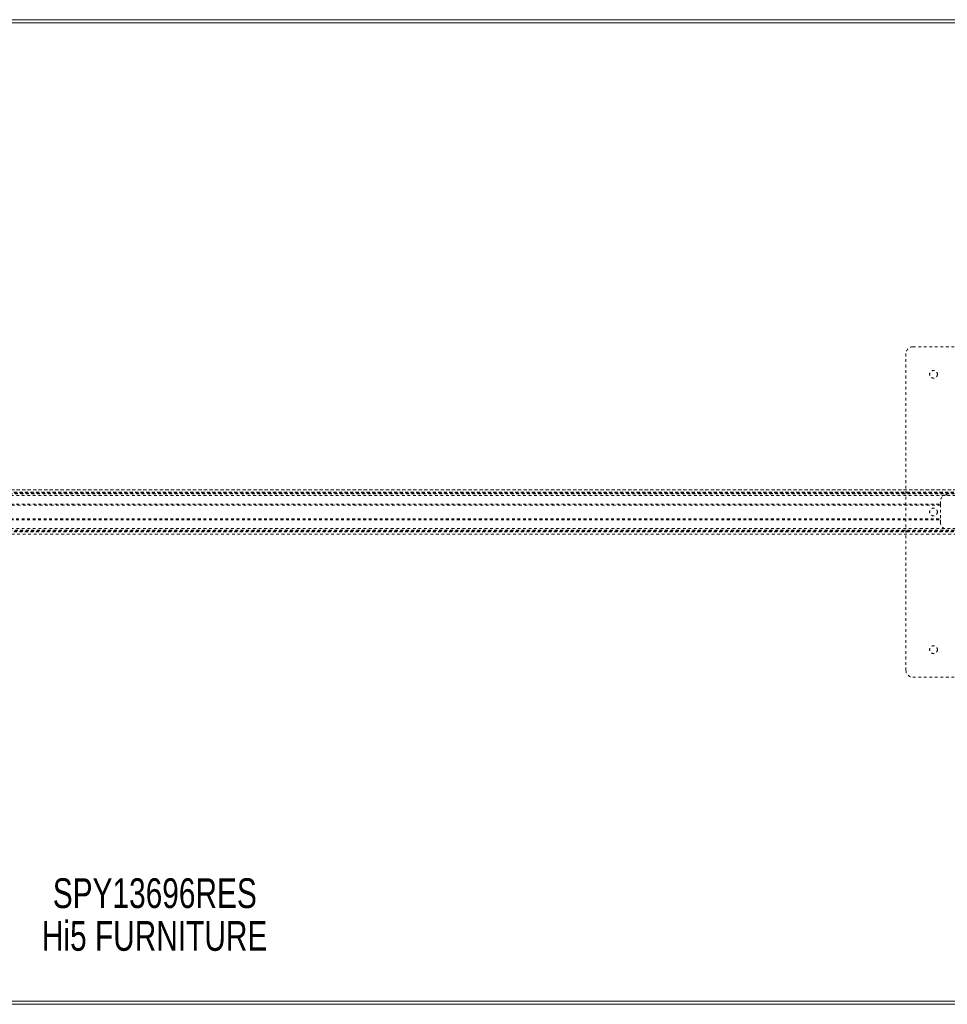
# Model space of a CAD drawing. Header units: inches. Extents: x 17.8 to 113.3, y 44.2 to 80.
# Tile 4 of 6: x 60.5 to 94.2, y 44.2 to 80. Entities that reach past the tile are written whole.
import ezdxf

# ---------------------------------------------------------------- set-up
doc = ezdxf.new("R2010")
doc.units = ezdxf.units.IN
doc.header["$MEASUREMENT"] = 0
doc.linetypes.add('SLD-Dashed', pattern=[0.075, 0.05, -0.025])
doc.linetypes.add('SLD-Solid', pattern=[0])
doc.layers.add('HI5-SYMBOLTEXT', color=5, linetype='SLD-Solid')
doc.styles.add('SLDTEXTSTYLE0', font='TXT', dxfattribs={"width": 0.75})

# ---------------------------------------------------------------- blocks, each defined once
blk = doc.blocks.new('SW_NOTE_0')
at = {"layer": 'HI5-SYMBOLTEXT', "color": 0, "char_height": 1.08, "attachment_point": 1, "style": 'SLDTEXTSTYLE0'}
for s, insert in [('SPY13696RES', (0, 1.392)), ('Hi5 FURNITURE', (-0.395, -0.16))]:
    blk.add_mtext(s, dxfattribs=dict(at, insert=insert))

msp = doc.modelspace()

# ---------------------------------------------------------------- linework, layer by layer
at = {"color": 7, "linetype": 'SLD-Solid', "lineweight": 15}
for p, q in [((17.833, 79.956), (113.333, 79.956)), ((17.951, 79.837), (113.215, 79.837)), ((113.215, 79.837), (17.951, 79.837)), ((113.333, 44.206), (17.833, 44.206)), ((113.215, 44.324), (17.951, 44.324)), ((17.951, 44.324), (113.215, 44.324))]:
    msp.add_line(p, q, dxfattribs=at)
at = {"color": 7, "linetype": 'SLD-Dashed', "lineweight": 0}
for p, q in [((92.958, 68.081), (104.458, 68.081)), ((92.708, 56.331), (92.708, 67.831)), ((33.244, 62.886), (97.922, 62.886)), ((97.922, 62.886), (33.245, 62.886)), ((33.327, 62.796), (97.84, 62.796)), ((33.327, 62.796), (97.84, 62.796)), ((97.842, 62.796), (33.327, 62.796)), ((33.331, 62.791), (97.836, 62.791)), ((33.333, 62.788), (97.833, 62.788)), ((33.338, 62.782), (97.828, 62.782)), ((33.346, 62.772), (97.821, 62.772)), ((33.347, 62.771), (97.82, 62.771)), ((33.358, 62.756), (97.808, 62.756)), ((33.372, 62.736), (97.794, 62.736)), ((33.414, 62.674), (97.752, 62.674)), ((37.208, 62.362), (93.958, 62.362)), ((93.958, 62.331), (37.208, 62.331)), ((93.958, 62.456), (93.958, 62.362)), ((93.958, 62.362), (93.958, 61.799)), ((37.208, 61.831), (93.958, 61.831)), ((37.208, 61.799), (93.958, 61.799)), ((93.958, 61.799), (93.958, 61.706)), ((33.244, 61.276), (97.922, 61.276)), ((33.245, 61.275), (97.921, 61.275)), ((33.327, 61.366), (97.84, 61.366)), ((33.327, 61.365), (97.84, 61.365)), ((33.331, 61.37), (97.836, 61.37)), ((33.332, 61.372), (97.835, 61.372)), ((33.333, 61.374), (97.833, 61.374)), ((33.343, 61.386), (97.823, 61.386)), ((33.347, 61.39), (97.82, 61.39)), ((33.358, 61.406), (97.808, 61.406)), ((33.366, 61.417), (97.8, 61.417)), ((33.414, 61.487), (97.752, 61.487)), ((104.458, 56.081), (92.958, 56.081))]:
    msp.add_line(p, q, dxfattribs=at)
for centre in [(93.708, 67.081), (93.708, 62.081), (93.708, 57.081)]:
    msp.add_circle(centre, 0.141, dxfattribs=at)
for centre, start, end in [((92.958, 67.831), 90, 180), ((94.208, 62.456), 90, 180), ((94.208, 61.706), 180, 270), ((92.958, 56.331), 180, 270)]:
    msp.add_arc(centre, 0.25, start, end, dxfattribs=at)

# ---------------------------------------------------------------- block references
at = {"layer": 'HI5-SYMBOLTEXT', "color": 5}
msp.add_blockref('SW_NOTE_0', (61.737, 47.389), dxfattribs=at)

doc.saveas('drawing.dxf')
